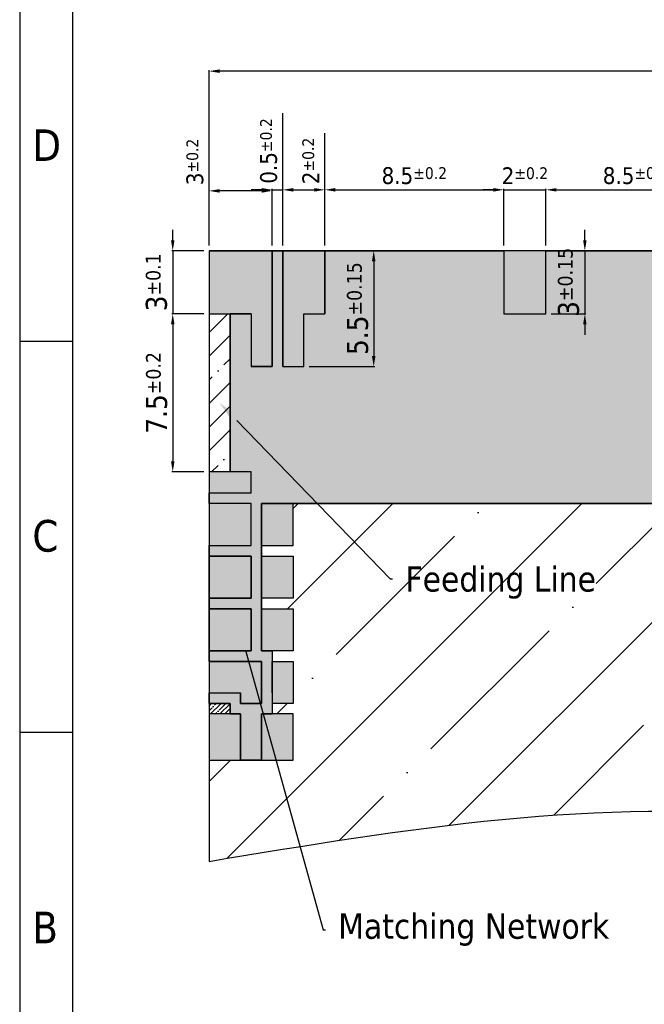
# Model space of a CAD drawing. Header units: millimetres. Extents: x 1390 to 1480, y 1256 to 1391.
# Tile 2 of 5: x 1390 to 1420, y 1283 to 1329. Entities that reach past the tile are written whole.
import ezdxf
from ezdxf import colors
from ezdxf.entities.mleader import LeaderData, LeaderLine
from ezdxf.math import Vec2, Vec3

# ---------------------------------------------------------------- set-up
doc = ezdxf.new("R2010")
doc.units = ezdxf.units.MM
doc.linetypes.add('HIDDEN', pattern=[0.2, 0.1, -0.1])
doc.layers.add('Cooper', color=115, linetype='HIDDEN', true_color=0x5a8b71)
doc.layers.add('DIMENSIONS', color=242, linetype='Continuous', plot=False)
for name, color, linetype in [('NO COOPER AREA', 255, 'Continuous'), ('pads', 42, 'Continuous'), ('resin', 10, 'Continuous'), ('Text', 250, 'Continuous')]:
    doc.layers.add(name, color=color, linetype=linetype)
doc.styles.add('Arial', font='arialbd.ttf')
doc.styles.get("Standard").update_dxf_attribs({"font": 'arialbd.ttf'})
doc.styles.add('WY', font='tahoma.ttf')
doc.dimstyles.new('AM_ISO', dxfattribs={"dimtxt": 1, "dimasz": 0.5, "dimexe": 0.05, "dimexo": 0.25, "dimgap": 0.25, "dimtad": 1, "dimdsep": 46, "dimtxsty": 'WY', "dimcen": 0, "dimclrd": 256, "dimclre": 256, "dimclrt": 256, "dimazin": 2, "dimtol": 1, "dimtp": 0.2, "dimtm": 0.2, "dimtfac": 0.7, "dimtix": 1, "dimtmove": 1, "dimatfit": 3, "dimfxl": 1, "dimtolj": 2, "dimlwd": -1, "dimlwe": -1, "dimarcsym": 0})

# ---------------------------------------------------------------- blocks, each defined once
blk = doc.blocks.new('*D37')
at = {"layer": 'Defpoints', "color": 0}
for p in [(1402.371, 1321.157), (1399.371, 1318.313), (1402.371, 1318.313)]:
    blk.add_point(p, dxfattribs=at)
at = {"layer": 'DIMENSIONS'}
for p, q in [((1399.371, 1318.563), (1399.371, 1323.856)), ((1401.871, 1321.157), (1399.871, 1321.157)), ((1402.371, 1318.563), (1402.371, 1321.207))]:
    blk.add_line(p, q, dxfattribs=at)
for points in [[(1399.871, 1321.24), (1399.871, 1321.073), (1399.371, 1321.157)], [(1401.871, 1321.24), (1401.871, 1321.073), (1402.371, 1321.157)]]:
    blk.add_solid(points, dxfattribs=at)
at = {"layer": 'DIMENSIONS', "insert": (1398.705, 1322.531), "char_height": 0.8, "attachment_point": 5, "rotation": 90, "style": 'WY'}
blk.add_mtext('\\A2;3{\\H0.560000;±0.2}', dxfattribs=at)
blk = doc.blocks.new('*D38')
at = {"layer": 'Defpoints', "color": 0}
for p in [(1402.871, 1321.207), (1402.371, 1318.313), (1402.871, 1318.313)]:
    blk.add_point(p, dxfattribs=at)
at = {"layer": 'DIMENSIONS'}
for p, q in [((1402.871, 1318.563), (1402.871, 1324.847)), ((1401.871, 1321.207), (1401.371, 1321.207)), ((1402.371, 1318.563), (1402.371, 1321.257)), ((1402.371, 1321.207), (1402.871, 1321.207)), ((1403.371, 1321.207), (1403.871, 1321.207))]:
    blk.add_line(p, q, dxfattribs=at)
for points in [[(1401.871, 1321.29), (1401.871, 1321.123), (1402.371, 1321.207)], [(1403.371, 1321.29), (1403.371, 1321.123), (1402.871, 1321.207)]]:
    blk.add_solid(points, dxfattribs=at)
at = {"layer": 'DIMENSIONS', "insert": (1402.205, 1323.052), "char_height": 0.8, "attachment_point": 5, "rotation": 90, "style": 'WY'}
blk.add_mtext('\\A2;0.5{\\H0.560000;±0.2}', dxfattribs=at)
blk = doc.blocks.new('*D39')
at = {"layer": 'Defpoints', "color": 0}
for p in [(1404.871, 1321.207), (1402.871, 1318.313), (1404.871, 1318.313)]:
    blk.add_point(p, dxfattribs=at)
at = {"layer": 'DIMENSIONS'}
for p, q in [((1404.871, 1318.563), (1404.871, 1323.9)), ((1402.871, 1318.563), (1402.871, 1321.257)), ((1403.371, 1321.207), (1404.371, 1321.207))]:
    blk.add_line(p, q, dxfattribs=at)
for points in [[(1403.371, 1321.29), (1403.371, 1321.123), (1402.871, 1321.207)], [(1404.371, 1321.29), (1404.371, 1321.123), (1404.871, 1321.207)]]:
    blk.add_solid(points, dxfattribs=at)
at = {"layer": 'DIMENSIONS', "insert": (1404.207, 1322.578), "char_height": 0.8, "attachment_point": 5, "rotation": 90, "style": 'WY'}
blk.add_mtext('\\A2;2{\\H0.560000;±0.2}', dxfattribs=at)
blk = doc.blocks.new('*D40')
at = {"layer": 'Defpoints', "color": 0}
for p in [(1413.371, 1321.207), (1404.871, 1318.313), (1413.371, 1318.313)]:
    blk.add_point(p, dxfattribs=at)
at = {"layer": 'DIMENSIONS'}
for p, q in [((1404.871, 1318.563), (1404.871, 1321.257)), ((1405.371, 1321.207), (1412.871, 1321.207)), ((1413.371, 1318.563), (1413.371, 1321.257))]:
    blk.add_line(p, q, dxfattribs=at)
for points in [[(1405.371, 1321.29), (1405.371, 1321.123), (1404.871, 1321.207)], [(1412.871, 1321.29), (1412.871, 1321.123), (1413.371, 1321.207)]]:
    blk.add_solid(points, dxfattribs=at)
at = {"layer": 'DIMENSIONS', "insert": (1409.121, 1321.875), "char_height": 0.8, "attachment_point": 5, "style": 'WY'}
blk.add_mtext('\\A2;8.5{\\H0.560000;±0.2}', dxfattribs=at)
blk = doc.blocks.new('*D41')
at = {"layer": 'Defpoints', "color": 0}
for p in [(1415.371, 1321.207), (1413.371, 1318.313), (1415.371, 1318.313)]:
    blk.add_point(p, dxfattribs=at)
at = {"layer": 'DIMENSIONS'}
for p, q in [((1412.871, 1321.207), (1412.371, 1321.207)), ((1413.371, 1318.563), (1413.371, 1321.257)), ((1413.371, 1321.207), (1415.371, 1321.207)), ((1415.371, 1318.563), (1415.371, 1321.257)), ((1415.871, 1321.207), (1416.371, 1321.207))]:
    blk.add_line(p, q, dxfattribs=at)
for points in [[(1412.871, 1321.29), (1412.871, 1321.123), (1413.371, 1321.207)], [(1415.871, 1321.29), (1415.871, 1321.123), (1415.371, 1321.207)]]:
    blk.add_solid(points, dxfattribs=at)
at = {"layer": 'DIMENSIONS', "insert": (1414.371, 1321.871), "char_height": 0.8, "attachment_point": 5, "style": 'WY'}
blk.add_mtext('\\A2;2{\\H0.560000;±0.2}', dxfattribs=at)
blk = doc.blocks.new('*D42')
at = {"layer": 'Defpoints', "color": 0}
for p in [(1423.871, 1321.207), (1415.371, 1318.313), (1423.871, 1318.313)]:
    blk.add_point(p, dxfattribs=at)
at = {"layer": 'DIMENSIONS'}
for p, q in [((1415.371, 1318.563), (1415.371, 1321.257)), ((1415.871, 1321.207), (1423.371, 1321.207)), ((1423.871, 1318.563), (1423.871, 1321.257))]:
    blk.add_line(p, q, dxfattribs=at)
for points in [[(1415.871, 1321.29), (1415.871, 1321.123), (1415.371, 1321.207)], [(1423.371, 1321.29), (1423.371, 1321.123), (1423.871, 1321.207)]]:
    blk.add_solid(points, dxfattribs=at)
at = {"layer": 'DIMENSIONS', "insert": (1419.621, 1321.875), "char_height": 0.8, "attachment_point": 5, "style": 'WY'}
blk.add_mtext('\\A2;8.5{\\H0.560000;±0.2}', dxfattribs=at)
blk = doc.blocks.new('*D51')
at = {"layer": 'Defpoints', "color": 0}
for p in [(1415.371, 1318.313), (1415.371, 1315.313), (1417.218, 1315.313)]:
    blk.add_point(p, dxfattribs=at)
at = {"layer": 'DIMENSIONS'}
for p, q in [((1417.218, 1318.813), (1417.218, 1319.313)), ((1415.621, 1318.313), (1417.268, 1318.313)), ((1417.218, 1318.313), (1417.218, 1315.313)), ((1415.621, 1315.313), (1417.268, 1315.313)), ((1417.218, 1314.813), (1417.218, 1314.313))]:
    blk.add_line(p, q, dxfattribs=at)
for points in [[(1417.134, 1318.813), (1417.301, 1318.813), (1417.218, 1318.313)], [(1417.134, 1314.813), (1417.301, 1314.813), (1417.218, 1315.313)]]:
    blk.add_solid(points, dxfattribs=at)
at = {"layer": 'DIMENSIONS', "insert": (1416.447, 1316.813), "char_height": 1, "attachment_point": 5, "rotation": 90, "style": 'WY'}
blk.add_mtext('\\A2;3{\\H0.700000;±0.15}', dxfattribs=at)
blk = doc.blocks.new('*D52')
at = {"layer": 'Defpoints', "color": 0}
for p in [(1404.871, 1318.313), (1403.871, 1312.813), (1407.192, 1312.813)]:
    blk.add_point(p, dxfattribs=at)
at = {"layer": 'DIMENSIONS'}
for p, q in [((1405.121, 1318.313), (1407.242, 1318.313)), ((1407.192, 1317.813), (1407.192, 1313.313)), ((1404.121, 1312.813), (1407.242, 1312.813))]:
    blk.add_line(p, q, dxfattribs=at)
for points in [[(1407.108, 1317.813), (1407.275, 1317.813), (1407.192, 1318.313)], [(1407.108, 1313.313), (1407.275, 1313.313), (1407.192, 1312.813)]]:
    blk.add_solid(points, dxfattribs=at)
at = {"layer": 'DIMENSIONS', "insert": (1406.431, 1315.563), "char_height": 1, "attachment_point": 5, "rotation": 90, "style": 'WY'}
blk.add_mtext('\\A2;5.5{\\H0.700000;±0.15}', dxfattribs=at)
blk = doc.blocks.new('*D53')
at = {"layer": 'Defpoints', "color": 0}
for p in [(1399.371, 1318.313), (1397.649, 1315.313), (1399.371, 1315.313)]:
    blk.add_point(p, dxfattribs=at)
at = {"layer": 'DIMENSIONS'}
for p, q in [((1397.649, 1318.813), (1397.649, 1319.313)), ((1399.121, 1318.313), (1397.599, 1318.313)), ((1397.649, 1318.313), (1397.649, 1315.313)), ((1399.121, 1315.313), (1397.599, 1315.313)), ((1397.649, 1314.813), (1397.649, 1314.313))]:
    blk.add_line(p, q, dxfattribs=at)
for points in [[(1397.566, 1318.813), (1397.733, 1318.813), (1397.649, 1318.313)], [(1397.566, 1314.813), (1397.733, 1314.813), (1397.649, 1315.313)]]:
    blk.add_solid(points, dxfattribs=at)
at = {"layer": 'DIMENSIONS', "insert": (1396.879, 1316.813), "char_height": 1, "attachment_point": 5, "rotation": 90, "style": 'WY'}
blk.add_mtext('\\A2;3{\\H0.700000;±0.1}', dxfattribs=at)
blk = doc.blocks.new('*D54')
at = {"layer": 'Defpoints', "color": 0}
for p in [(1399.371, 1315.313), (1397.649, 1307.813), (1399.371, 1307.813)]:
    blk.add_point(p, dxfattribs=at)
at = {"layer": 'DIMENSIONS'}
for p, q in [((1399.121, 1315.313), (1397.599, 1315.313)), ((1397.649, 1314.813), (1397.649, 1308.313)), ((1399.121, 1307.813), (1397.599, 1307.813))]:
    blk.add_line(p, q, dxfattribs=at)
for points in [[(1397.566, 1314.813), (1397.733, 1314.813), (1397.649, 1315.313)], [(1397.566, 1308.313), (1397.733, 1308.313), (1397.649, 1307.813)]]:
    blk.add_solid(points, dxfattribs=at)
at = {"layer": 'DIMENSIONS', "insert": (1396.889, 1311.563), "char_height": 1, "attachment_point": 5, "rotation": 90, "style": 'WY'}
blk.add_mtext('\\A2;7.5{\\H0.700000;±0.2}', dxfattribs=at)
blk = doc.blocks.new('*D55')
at = {"layer": 'Defpoints', "color": 0}
for p in [(1399.371, 1326.842), (1399.371, 1318.313), (1459.371, 1318.313)]:
    blk.add_point(p, dxfattribs=at)
at = {"layer": 'DIMENSIONS'}
for p, q in [((1399.371, 1318.563), (1399.371, 1326.892)), ((1458.871, 1326.842), (1399.871, 1326.842)), ((1459.371, 1318.563), (1459.371, 1326.892))]:
    blk.add_line(p, q, dxfattribs=at)
for points in [[(1399.871, 1326.926), (1399.871, 1326.759), (1399.371, 1326.842)], [(1458.871, 1326.926), (1458.871, 1326.759), (1459.371, 1326.842)]]:
    blk.add_solid(points, dxfattribs=at)
at = {"layer": 'DIMENSIONS', "insert": (1429.371, 1327.613), "char_height": 1, "attachment_point": 5, "style": 'WY'}
blk.add_mtext('\\A2;60{\\H0.700000;±0.2}', dxfattribs=at)

msp = doc.modelspace()

# ---------------------------------------------------------------- hatches: boundary and pattern name
at = {"layer": 'Cooper'}
h = msp.add_hatch(dxfattribs=at)
h.set_pattern_fill('ANSI35', color=256, style=0)
h.set_pattern_definition([(45, (0, -3), (-4.490128, 4.490128), []), (45, (4.49, -3), (-4.490128, 4.490128), [7.9375, -1.5875, 0, -1.5875])])
edge = h.paths.add_edge_path()
edge.add_line((1403.369, 1306.313), (1403.369, 1304.313))
edge.add_line((1403.369, 1304.313), (1401.869, 1304.313))
edge.add_line((1401.869, 1304.313), (1401.869, 1303.813))
edge.add_line((1401.869, 1303.813), (1403.369, 1303.813))
edge.add_line((1403.369, 1303.813), (1403.369, 1301.813))
edge.add_line((1403.369, 1301.813), (1401.869, 1301.813))
edge.add_line((1401.869, 1301.813), (1401.869, 1301.313))
edge.add_line((1401.869, 1301.313), (1403.369, 1301.313))
edge.add_line((1403.369, 1301.313), (1403.369, 1299.313))
edge.add_line((1403.369, 1299.313), (1402.369, 1299.313))
edge.add_line((1402.369, 1299.313), (1402.369, 1298.813))
edge.add_line((1402.369, 1298.813), (1403.369, 1298.813))
edge.add_line((1403.369, 1298.813), (1403.369, 1296.813))
edge.add_line((1403.369, 1296.813), (1402.371, 1296.813))
edge.add_line((1402.371, 1296.813), (1402.371, 1296.313))
edge.add_line((1402.371, 1296.313), (1403.371, 1296.313))
edge.add_line((1403.371, 1296.313), (1403.371, 1294.113))
edge.add_line((1403.371, 1294.113), (1401.871, 1294.113))
edge.add_line((1401.871, 1294.113), (1400.871, 1294.113))
edge.add_line((1400.871, 1294.113), (1399.371, 1294.113))
edge.add_line((1399.371, 1294.113), (1399.371, 1289.313))
edge.add_spline(control_points=[(1399.371, 1289.313), (1408.661, 1290.856), (1425.674, 1293.682), (1445.539, 1286.748), (1456.283, 1288.741), (1459.367, 1289.313)], knot_values=[0, 0, 0, 0, 27.880027, 51.055412, 60.387207, 60.387207, 60.387207, 60.387207], degree=3, periodic=0)
edge.add_line((1459.371, 1289.314), (1459.371, 1318.313))
edge.add_line((1459.371, 1318.313), (1451.571, 1318.313))
edge.add_line((1451.571, 1318.313), (1451.571, 1316.813))
edge.add_line((1451.571, 1316.813), (1451.571, 1315.813))
edge.add_line((1451.571, 1315.813), (1451.571, 1314.313))
edge.add_line((1451.571, 1314.313), (1449.371, 1314.313))
edge.add_line((1449.371, 1314.313), (1449.371, 1315.313))
edge.add_line((1449.371, 1315.313), (1448.871, 1315.313))
edge.add_line((1448.871, 1315.313), (1448.871, 1314.313))
edge.add_line((1448.871, 1314.313), (1446.871, 1314.313))
edge.add_line((1446.871, 1314.313), (1446.871, 1315.313))
edge.add_line((1446.871, 1315.313), (1446.371, 1315.313))
edge.add_line((1446.371, 1315.313), (1446.371, 1314.313))
edge.add_line((1446.371, 1314.313), (1444.371, 1314.313))
edge.add_line((1444.371, 1314.313), (1444.371, 1315.813))
edge.add_line((1444.371, 1315.813), (1443.871, 1315.813))
edge.add_line((1443.871, 1315.813), (1443.871, 1314.313))
edge.add_line((1443.871, 1314.313), (1441.871, 1314.313))
edge.add_line((1441.871, 1314.313), (1441.871, 1315.813))
edge.add_line((1441.871, 1315.813), (1441.371, 1315.813))
edge.add_line((1441.371, 1315.813), (1441.371, 1314.313))
edge.add_line((1441.371, 1314.313), (1439.371, 1314.313))
edge.add_line((1439.371, 1314.313), (1439.371, 1306.313))
edge.add_line((1439.371, 1306.313), (1403.369, 1306.313))
h = msp.add_hatch(dxfattribs=at)
h.set_pattern_fill('ANSI35', color=256, scale=0.25, style=0)
h.set_pattern_definition([(45, (0, -3), (-1.122532, 1.122532), []), (45, (1.1225, -3), (-1.122532, 1.122532), [1.984375, -0.396875, 0, -0.396875])])
h.paths.add_polyline_path([(1399.371, 1307.813), (1400.371, 1307.813), (1400.371, 1315.313), (1399.371, 1315.313)])
h = msp.add_hatch(dxfattribs=at)
h.set_pattern_fill('ANSI35', color=256, scale=0.05, style=0)
h.set_pattern_definition([(45, (0, -3), (-0.224506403, 0.224506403), []), (45, (0.2245, -3), (-0.224506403, 0.224506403), [0.396875, -0.079375, 0, -0.079375])])
h.paths.add_polyline_path([(1399.371, 1296.813), (1399.371, 1296.313), (1400.371, 1296.313), (1400.371, 1296.813)])
at = {"layer": 'pads'}
h = msp.add_hatch(color=256, dxfattribs=at)
h.paths.add_polyline_path([(1400.371, 1318.313), (1399.371, 1318.313), (1399.371, 1315.313), (1400.371, 1315.313)])
h.paths.add_polyline_path([(1402.371, 1318.313), (1401.371, 1318.313), (1401.371, 1315.313), (1401.371, 1312.813), (1402.371, 1312.813)])
h.paths.add_polyline_path([(1404.871, 1318.313), (1402.871, 1318.313), (1402.871, 1312.813), (1403.871, 1312.813), (1403.871, 1315.313), (1404.871, 1315.313)])
h.paths.add_polyline_path([(1415.371, 1318.313), (1413.371, 1318.313), (1413.371, 1315.313), (1415.371, 1315.313)])
h.paths.add_polyline_path([(1425.871, 1318.313), (1423.871, 1318.313), (1423.871, 1315.313), (1424.871, 1315.313), (1424.871, 1312.813), (1425.871, 1312.813)])
h.paths.add_polyline_path([(1427.371, 1318.313), (1426.371, 1318.313), (1426.371, 1312.813), (1427.371, 1312.813), (1427.371, 1315.313)])
h.paths.add_polyline_path([(1430.371, 1318.313), (1429.371, 1318.313), (1428.371, 1318.313), (1428.371, 1315.313), (1429.371, 1315.313), (1429.371, 1317.313), (1430.371, 1317.313)])
h.paths.add_polyline_path([(1431.871, 1318.313), (1430.871, 1318.313), (1430.871, 1317.313), (1431.871, 1317.313)])
h.paths.add_polyline_path([(1438.871, 1318.313), (1437.871, 1318.313), (1437.871, 1316.313), (1438.871, 1316.313)])
h.paths.add_polyline_path([(1441.371, 1318.313), (1439.371, 1318.313), (1439.371, 1316.313), (1441.371, 1316.313)])
h.paths.add_polyline_path([(1443.871, 1318.313), (1441.871, 1318.313), (1441.871, 1316.313), (1443.871, 1316.313)])
h.paths.add_polyline_path([(1446.371, 1318.313), (1444.371, 1318.313), (1444.371, 1316.313), (1446.371, 1316.313)])
h.paths.add_polyline_path([(1401.371, 1307.813), (1399.371, 1307.813), (1399.371, 1306.813), (1401.371, 1306.813)])
h.paths.add_polyline_path([(1401.371, 1306.313), (1399.371, 1306.313), (1399.371, 1304.313), (1401.371, 1304.313)])
h.paths.add_polyline_path([(1403.369, 1306.313), (1401.869, 1306.313), (1401.869, 1304.313), (1403.369, 1304.313)])
h.paths.add_polyline_path([(1401.371, 1303.813), (1399.371, 1303.813), (1399.371, 1301.813), (1401.371, 1301.813)])
h.paths.add_polyline_path([(1403.369, 1303.813), (1401.869, 1303.813), (1401.869, 1301.813), (1403.369, 1301.813)])
h.paths.add_polyline_path([(1401.371, 1301.313), (1399.371, 1301.313), (1399.371, 1299.313), (1401.371, 1299.313)])
h.paths.add_polyline_path([(1403.369, 1301.313), (1401.869, 1301.313), (1401.869, 1299.313), (1403.369, 1299.313)])
h.paths.add_polyline_path([(1401.871, 1298.813), (1399.371, 1298.813), (1399.371, 1297.313), (1400.871, 1297.313), (1400.871, 1296.813), (1401.871, 1296.813)])
h.paths.add_polyline_path([(1403.369, 1298.813), (1402.369, 1298.813), (1402.371, 1296.813), (1403.369, 1296.813)])
h.paths.add_polyline_path([(1403.371, 1296.313), (1401.871, 1296.313), (1401.871, 1294.113), (1403.371, 1294.113)])
h.paths.add_polyline_path([(1400.871, 1296.313), (1399.371, 1296.313), (1399.371, 1294.113), (1400.871, 1294.113)])
msp.add_hatch(color=256, dxfattribs=at).paths.add_polyline_path([(1399.371, 1315.313), (1401.371, 1315.313), (1401.371, 1312.813), (1402.371, 1312.813), (1402.371, 1318.313), (1399.371, 1318.313)])
at = {"layer": 'resin'}
msp.add_hatch(color=252, dxfattribs=at).paths.add_polyline_path([(1413.371, 1315.313), (1413.371, 1318.313), (1404.871, 1318.313), (1404.871, 1315.313), (1403.871, 1315.313), (1403.871, 1312.813), (1402.871, 1312.813), (1402.871, 1318.313), (1402.371, 1318.313), (1402.371, 1312.813), (1401.371, 1312.813), (1401.371, 1315.313), (1400.371, 1315.313), (1400.371, 1307.813), (1401.371, 1307.813), (1401.371, 1306.813), (1399.371, 1306.813), (1399.371, 1306.313), (1401.371, 1306.313), (1401.371, 1304.313), (1399.371, 1304.313), (1399.371, 1303.813), (1401.371, 1303.813), (1401.371, 1303.813), (1401.371, 1301.813), (1399.371, 1301.813), (1399.371, 1301.313), (1401.371, 1301.313), (1401.371, 1299.313), (1399.371, 1299.313), (1399.371, 1298.813), (1401.871, 1298.813), (1401.871, 1296.813), (1400.871, 1296.813), (1400.871, 1297.313), (1399.371, 1297.313), (1399.371, 1296.813), (1400.371, 1296.813), (1400.371, 1296.313), (1400.871, 1296.313), (1400.871, 1294.113), (1401.871, 1294.113), (1401.871, 1296.313), (1402.371, 1296.313), (1402.369, 1299.313), (1401.869, 1299.313), (1401.869, 1301.313), (1401.869, 1306.313), (1403.369, 1306.313), (1439.371, 1306.313), (1439.371, 1315.813), (1446.371, 1315.813), (1446.371, 1315.313), (1449.371, 1315.313), (1449.371, 1315.813), (1451.571, 1315.813), (1451.571, 1316.813), (1449.371, 1316.813), (1449.371, 1317.313), (1448.871, 1317.313), (1448.871, 1318.313), (1448.371, 1318.313), (1448.371, 1316.813), (1448.871, 1316.813), (1448.871, 1315.813), (1446.871, 1315.813), (1446.871, 1318.313), (1446.371, 1318.313), (1446.371, 1316.313), (1444.371, 1316.313), (1444.371, 1318.313), (1443.871, 1318.313), (1443.871, 1316.313), (1441.871, 1316.313), (1441.871, 1318.313), (1441.371, 1318.313), (1441.371, 1316.313), (1439.371, 1316.313), (1439.371, 1318.313), (1438.871, 1318.313), (1438.871, 1316.313), (1437.871, 1316.313), (1437.871, 1317.313), (1430.871, 1317.313), (1430.871, 1318.313), (1430.371, 1318.313), (1430.371, 1317.313), (1429.371, 1317.313), (1429.371, 1315.313), (1427.371, 1315.313), (1427.371, 1312.813), (1426.371, 1312.813), (1426.371, 1318.313), (1425.871, 1318.313), (1425.871, 1312.813), (1424.871, 1312.813), (1424.871, 1315.313), (1423.871, 1315.313), (1423.871, 1318.313), (1415.371, 1318.313), (1415.371, 1315.313)])

# ---------------------------------------------------------------- linework, layer by layer
for p, q in [((1390.381, 1390.793), (1390.381, 1255.793)), ((1392.881, 1388.293), (1392.881, 1258.293)), ((1399.371, 1318.313), (1399.371, 1289.313)), ((1459.371, 1318.313), (1399.371, 1318.313)), ((1390.381, 1314.018), (1392.881, 1314.018)), ((1390.381, 1295.443), (1392.881, 1295.443))]:
    msp.add_line(p, q)
msp.add_open_spline([(1399.371, 1289.313), (1408.661, 1290.856), (1425.674, 1293.682), (1445.539, 1286.748), (1456.283, 1288.741), (1459.367, 1289.313)], degree=3, knots=[0, 0, 0, 0, 27.880027, 51.055412, 60.387207, 60.387207, 60.387207, 60.387207])
at = {"layer": 'Defpoints'}
for p, q in [((1399.371, 1318.313), (1402.371, 1318.313)), ((1400.371, 1318.313), (1401.371, 1318.313)), ((1402.871, 1318.313), (1404.871, 1318.313)), ((1415.371, 1318.313), (1413.371, 1318.313)), ((1399.371, 1301.813), (1399.371, 1303.813)), ((1399.371, 1299.313), (1399.371, 1301.313)), ((1399.371, 1298.813), (1399.371, 1298.813)), ((1399.371, 1298.813), (1399.371, 1297.813)), ((1399.371, 1296.313), (1399.371, 1294.113))]:
    msp.add_line(p, q, dxfattribs=at)
at = {"layer": 'NO COOPER AREA'}
for p, q in [((1400.371, 1315.313), (1400.371, 1307.813)), ((1401.869, 1299.313), (1401.869, 1306.313)), ((1401.869, 1306.313), (1439.371, 1306.313)), ((1402.369, 1299.313), (1402.371, 1296.313)), ((1402.369, 1297.313), (1402.369, 1298.813)), ((1399.371, 1296.813), (1400.371, 1296.813)), ((1400.371, 1296.813), (1400.371, 1296.313)), ((1400.371, 1296.313), (1400.871, 1296.313)), ((1400.871, 1296.313), (1400.371, 1296.313)), ((1401.871, 1294.113), (1401.871, 1296.313)), ((1401.871, 1296.313), (1402.371, 1296.313)), ((1402.371, 1296.313), (1401.871, 1296.313)), ((1400.871, 1294.113), (1401.871, 1294.113))]:
    msp.add_line(p, q, dxfattribs=at)
for points in [[(1401.371, 1315.313), (1401.371, 1312.813), (1402.371, 1312.813), (1402.371, 1318.313), (1402.871, 1318.313), (1402.871, 1312.813), (1403.871, 1312.813), (1403.871, 1315.313), (1404.871, 1315.313), (1404.871, 1318.313), (1413.371, 1318.313), (1413.371, 1315.313), (1415.371, 1315.313), (1415.371, 1318.313), (1423.871, 1318.313)], [(1439.371, 1306.313), (1401.869, 1306.313), (1401.869, 1299.313), (1402.369, 1299.313), (1402.371, 1296.313), (1401.871, 1296.313), (1401.871, 1294.113), (1400.871, 1294.113), (1400.871, 1296.313), (1400.371, 1296.313), (1400.371, 1296.813), (1399.371, 1296.813), (1399.371, 1297.313), (1400.871, 1297.313), (1400.871, 1296.813), (1401.871, 1296.813), (1401.871, 1298.813), (1399.371, 1298.813), (1399.371, 1299.313), (1401.371, 1299.313), (1401.371, 1301.313), (1399.371, 1301.313), (1399.371, 1301.813), (1401.371, 1301.813), (1401.371, 1303.813), (1399.371, 1303.813), (1399.371, 1304.313), (1401.371, 1304.313), (1401.371, 1306.313), (1399.371, 1306.313), (1399.371, 1306.813), (1401.371, 1306.813), (1401.371, 1307.813), (1400.371, 1307.813), (1400.371, 1315.313), (1401.371, 1315.313), (1401.371, 1312.813)]]:
    msp.add_lwpolyline(points, dxfattribs=at)
at = {"layer": 'pads'}
for p, q in [((1399.371, 1318.313), (1399.371, 1315.313)), ((1402.371, 1318.313), (1399.371, 1318.313)), ((1402.371, 1318.313), (1402.371, 1312.813)), ((1402.371, 1312.813), (1402.371, 1318.313)), ((1402.871, 1312.813), (1402.871, 1318.313)), ((1404.871, 1318.313), (1404.871, 1315.313)), ((1413.371, 1318.313), (1413.371, 1315.313)), ((1415.371, 1315.313), (1415.371, 1318.313)), ((1399.371, 1315.313), (1401.371, 1315.313)), ((1401.371, 1315.313), (1400.371, 1315.313)), ((1401.371, 1315.313), (1401.371, 1315.313)), ((1401.371, 1315.313), (1401.371, 1312.813)), ((1401.371, 1315.313), (1401.371, 1312.813)), ((1403.871, 1312.813), (1403.871, 1315.313)), ((1403.871, 1315.313), (1404.871, 1315.313)), ((1413.371, 1315.313), (1415.371, 1315.313)), ((1402.371, 1312.813), (1401.371, 1312.813)), ((1401.371, 1312.813), (1402.371, 1312.813)), ((1402.871, 1312.813), (1403.871, 1312.813)), ((1401.371, 1307.813), (1399.371, 1307.813)), ((1401.371, 1307.813), (1400.371, 1307.813)), ((1401.371, 1306.813), (1401.371, 1307.813)), ((1401.371, 1306.813), (1401.371, 1307.813)), ((1401.371, 1306.813), (1401.371, 1307.813)), ((1399.371, 1306.813), (1401.371, 1306.813)), ((1399.371, 1306.813), (1401.371, 1306.813)), ((1399.371, 1306.813), (1401.371, 1306.813)), ((1401.371, 1306.313), (1399.371, 1306.313)), ((1401.371, 1304.313), (1401.371, 1306.313)), ((1401.869, 1306.313), (1401.869, 1304.313)), ((1403.369, 1306.313), (1401.869, 1306.313)), ((1403.369, 1304.313), (1403.369, 1306.313)), ((1399.371, 1304.313), (1401.371, 1304.313)), ((1401.869, 1304.313), (1403.369, 1304.313)), ((1399.371, 1303.813), (1401.371, 1303.813)), ((1401.371, 1303.813), (1399.371, 1303.813)), ((1401.371, 1303.813), (1401.371, 1301.813)), ((1401.371, 1301.813), (1401.371, 1303.813)), ((1401.869, 1303.813), (1403.369, 1303.813)), ((1401.869, 1301.813), (1401.869, 1303.813)), ((1403.369, 1303.813), (1403.369, 1301.813)), ((1401.371, 1301.813), (1399.371, 1301.813)), ((1399.371, 1301.813), (1401.371, 1301.813)), ((1403.369, 1301.813), (1401.869, 1301.813)), ((1399.371, 1301.313), (1401.371, 1301.313)), ((1401.371, 1301.313), (1399.371, 1301.313)), ((1401.371, 1301.313), (1401.371, 1299.313)), ((1401.371, 1299.313), (1401.371, 1301.313)), ((1401.869, 1301.313), (1403.369, 1301.313)), ((1401.869, 1299.313), (1401.869, 1301.313)), ((1403.369, 1301.313), (1403.369, 1299.313)), ((1401.371, 1299.313), (1399.371, 1299.313)), ((1399.371, 1299.313), (1401.371, 1299.313)), ((1401.869, 1299.313), (1402.369, 1299.313)), ((1403.369, 1299.313), (1401.869, 1299.313)), ((1401.869, 1299.313), (1402.369, 1299.313)), ((1399.371, 1298.813), (1401.871, 1298.813)), ((1401.871, 1298.813), (1399.371, 1298.813)), ((1401.871, 1298.813), (1401.871, 1296.813)), ((1401.871, 1296.813), (1401.871, 1298.813)), ((1402.369, 1298.813), (1403.369, 1298.813)), ((1403.369, 1298.813), (1403.369, 1296.813)), ((1399.371, 1297.313), (1400.871, 1297.313)), ((1399.371, 1297.313), (1400.871, 1297.313)), ((1400.871, 1296.813), (1400.871, 1297.313)), ((1400.871, 1297.313), (1400.871, 1296.813)), ((1401.871, 1296.813), (1400.871, 1296.813)), ((1400.871, 1296.813), (1401.871, 1296.813)), ((1403.369, 1296.813), (1402.369, 1296.813)), ((1400.871, 1296.313), (1399.371, 1296.313)), ((1400.871, 1296.313), (1400.871, 1294.113)), ((1400.871, 1296.313), (1400.871, 1294.113)), ((1400.871, 1294.113), (1400.871, 1296.313)), ((1403.371, 1296.313), (1401.871, 1296.313)), ((1401.871, 1296.313), (1401.871, 1294.113)), ((1403.371, 1294.113), (1403.371, 1296.313)), ((1399.371, 1294.113), (1400.871, 1294.113)), ((1401.871, 1294.113), (1403.371, 1294.113))]:
    msp.add_line(p, q, dxfattribs=at)
msp.add_lwpolyline([(1399.371, 1304.313), (1401.371, 1304.313), (1401.371, 1306.313), (1399.371, 1306.313)], close=True, dxfattribs=at)

# ---------------------------------------------------------------- texts
at = {"style": 'WY'}
for s, p in [('D', (1390.982, 1322.579)), ('C', (1390.982, 1304.025)), ('B', (1390.982, 1285.423))]:
    msp.add_text(s, height=1.5, dxfattribs=at).set_placement(p)

# ---------------------------------------------------------------- dimensions: what is measured, and where the dimension line sits
at = {"layer": 'DIMENSIONS'}
dim = msp.add_linear_dim(base=(1399.371, 1326.842), p1=(1459.371, 1318.313), p2=(1399.371, 1318.313), dimstyle='AM_ISO', dxfattribs=at)
dim.commit()
dim.dimension.update_dxf_attribs({"geometry": '*D55', "text_midpoint": (1429.371, 1327.613)})
for base, p1, p2, override, picture, middle in [((1402.871, 1321.207), (1402.371, 1318.313), (1402.871, 1318.313), {"dimtxt": 0.8, "dimjust": 4}, '*D38', (1402.205, 1323.052)), ((1402.371, 1321.157), (1399.371, 1318.313), (1402.371, 1318.313), {"dimtxt": 0.8, "dimjust": 3}, '*D37', (1398.705, 1322.531)), ((1404.871, 1321.207), (1402.871, 1318.313), (1404.871, 1318.313), {"dimtxt": 0.8, "dimjust": 4}, '*D39', (1404.207, 1322.578)), ((1413.371, 1321.207), (1404.871, 1318.313), (1413.371, 1318.313), {"dimtxt": 0.8}, '*D40', (1409.121, 1321.875)), ((1415.371, 1321.207), (1413.371, 1318.313), (1415.371, 1318.313), {"dimtxt": 0.8}, '*D41', (1414.371, 1321.871)), ((1423.871, 1321.207), (1415.371, 1318.313), (1423.871, 1318.313), {"dimtxt": 0.8}, '*D42', (1419.621, 1321.875))]:
    dim = msp.add_linear_dim(base=base, p1=p1, p2=p2, dimstyle='AM_ISO', override=override, dxfattribs=at)
    dim.commit()
    dim.dimension.update_dxf_attribs({"geometry": picture, "text_midpoint": middle})
for base, p1, p2, override, picture, middle in [((1397.649, 1315.313), (1399.371, 1318.313), (1399.371, 1315.313), {"dimtp": 0.1, "dimtm": 0.1}, '*D53', (1396.879, 1316.813)), ((1417.218, 1315.313), (1415.371, 1318.313), (1415.371, 1315.313), {"dimtp": 0.15, "dimtm": 0.15}, '*D51', (1416.447, 1316.813)), ((1407.192, 1312.813), (1404.871, 1318.313), (1403.871, 1312.813), {"dimtp": 0.15, "dimtm": 0.15}, '*D52', (1406.431, 1315.563))]:
    dim = msp.add_linear_dim(base=base, p1=p1, p2=p2, angle=90, dimstyle='AM_ISO', override=override, dxfattribs=at)
    dim.commit()
    dim.dimension.update_dxf_attribs({"geometry": picture, "text_midpoint": middle})
dim = msp.add_linear_dim(base=(1397.649, 1307.813), p1=(1399.371, 1315.313), p2=(1399.371, 1307.813), angle=90, dimstyle='AM_ISO', dxfattribs=at)
dim.commit()
dim.dimension.update_dxf_attribs({"geometry": '*D54', "text_midpoint": (1396.889, 1311.563)})

# ---------------------------------------------------------------- leaders
at = {"layer": 'Text'}
ml = msp.add_multileader_mtext('Standard', dxfattribs=at)
ml.set_content('{\\fTahoma|b0|i0|c0|p34;Feeding Line\\P\\Fromans|c0; }', color=256, style='Arial')
ml.set_leader_properties()
ml.build(insert=Vec2(0, 0))
ml.multileader.update_dxf_attribs({"text_right_attachment_type": 5, "dogleg_length": 0.36, "arrow_head_size": 1.2, "scale": 0.3})
ctx = ml.context
ctx.base_point, ctx.scale, ctx.char_height, ctx.arrow_head_size, ctx.landing_gap_size, ctx.plane_origin = Vec3(1408.088, 1302.726), 0.3, 1.2, 1.2, 0.6, Vec3(1418.162, 1326.071)
ctx.right_attachment, ctx.text_align_type = 5, 2
notes = []
notes.append((ctx, [(1, (1, 1, 0), (1407.98, 1302.726), (1, 0), 0.108, [(0, [(1399.852, 1311.112)], 0, [])])]))
ctx.mtext.insert, ctx.mtext.alignment, ctx.mtext.flow_direction = Vec3(1417.747, 1303.326), 3, 5
ml = msp.add_multileader_mtext('Standard', dxfattribs=at)
ml.set_content('{\\fTahoma|b0|i0|c0|p34;Matching Network}', color=256)
ml.set_leader_properties()
ml.build(insert=Vec2(0, 0))
ml.multileader.update_dxf_attribs({"text_right_attachment_type": 6, "dogleg_length": 0.36, "arrow_head_size": 1.2, "scale": 0.3})
ctx = ml.context
ctx.base_point, ctx.scale, ctx.char_height, ctx.arrow_head_size, ctx.landing_gap_size, ctx.plane_origin = Vec3(1404.907, 1286.067), 0.3, 1.2, 1.2, 0.6, Vec3(1401.09, 1282.29)
ctx.right_attachment = 6
notes.append((ctx, [(1, (1, 1, 0), (1404.799, 1286.067), (1, 0), 0.108, [(0, [(1400.805, 1300.437)], 0, [])])]))
ctx.mtext.insert, ctx.mtext.flow_direction = Vec3(1405.507, 1286.838), 5
for ctx, leaders in notes:
    for number, flags, end, landing, length, lines in leaders:
        leader = LeaderData()
        leader.index, (leader.has_last_leader_line, leader.has_dogleg_vector, leader.attachment_direction) = number, flags
        leader.last_leader_point, leader.dogleg_vector, leader.dogleg_length = Vec3(end), Vec3(landing), length
        for number, points, colour, breaks in lines:
            line = LeaderLine()
            line.index, line.vertices, line.color, line.breaks = number, Vec3.list(points), colors.encode_raw_color(colour), breaks
            leader.lines.append(line)
        ctx.leaders.append(leader)

doc.saveas('drawing.dxf')
